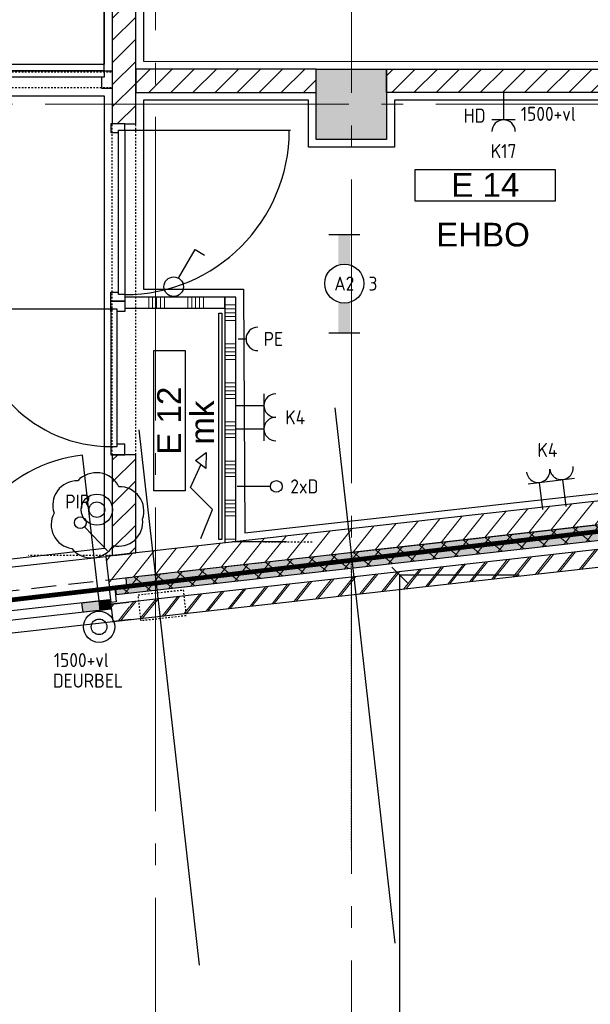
# Model space of a CAD drawing. Header units: millimetres. Extents: x -38031 to 123247, y -16330 to 129979.
# Tile 15 of 235: x 3488 to 7139, y -2263 to 4041. Entities that reach past the tile are written whole.
import ezdxf
from ezdxf.enums import TextEntityAlignment as Align

# ---------------------------------------------------------------- set-up
doc = ezdxf.new("R2010")
doc.units = ezdxf.units.MM
doc.header["$LTSCALE"] = 50
for name, pattern in [('HIDDEN', [9.525, 6.35, -3.175]), ('HIDDEN2', [4.7625, 3.175, -1.5875]), ('STYLE_01', [0.41664, 0.20828, -0.20836]), ('STYLE_05', [0.20828, 0.069425, -0.138855]), ('STYLE_11', [5, 3.888855, -0.416718, 0.277786, -0.416641])]:
    doc.linetypes.add(name, pattern=pattern)
for name, color, linetype in [('AB$1A---_ATTRIB035', 8, 'Continuous'), ('AL$1A---_ALGEMEEN', 8, 'Continuous'), ('AM$1A---_ARCERING', 8, 'Continuous'), ('BOUWKUNDIG', 8, 'Continuous'), ('brandscheiding', 5, 'HIDDEN'), ('EL6121--', 3, 'Continuous'), ('EL6123--', 3, 'Continuous'), ('EL6222--', 3, 'Continuous'), ('EL6311--', 3, 'Continuous'), ('EL6412--', 3, 'Continuous'), ('EL6441--', 3, 'Continuous'), ('EL6521--', 3, 'Continuous'), ('maatvoering', 1, 'Continuous')]:
    doc.layers.add(name, color=color, linetype=linetype)
doc.layers.add('stramien', color=1, linetype='STYLE_11', lineweight=15)
doc.styles.add('Arial', font='ARIAL.TTF')
doc.styles.add('BURO-018', font='iso.shx', dxfattribs={"height": 90})
doc.styles.get("Standard").update_dxf_attribs({"font": 'iso.shx'})
doc.dimstyles.new('STABICAD', dxfattribs={"dimscale": 100, "dimtxt": 1.3, "dimasz": 1, "dimexe": 0, "dimexo": 0, "dimgap": 1.5, "dimtad": 0, "dimdec": 0, "dimrnd": 10, "dimzin": 0, "dimdsep": 46, "dimtxsty": 'Standard', "dimblk1": 'OBLIQUE', "dimblk2": 'OBLIQUE', "dimsah": 1, "dimcen": -3, "dimclrd": 1, "dimclre": 1, "dimclrt": 1, "dimadec": 0, "dimazin": 0, "dimtfac": 1, "dimtdec": 0, "dimtofl": 0, "dimtmove": 2, "dimatfit": 3, "dimfxl": 0, "dimtvp": 1.055556, "dimtolj": 1, "dimtzin": 0, "dimarcsym": 0})
pattern_1 = [(45, (0, 0), (70.71068, -70.71068), []), (45, (7.07, -7.07), (70.71068, -70.71068), [])]
pattern_2 = [(45, (0, 0), (70.71068, -70.71068), [])]
pattern_3 = [(45, (-987936.49, -175784.82), (70.710678, -70.710678), [])]

# ---------------------------------------------------------------- blocks, each defined once
blk = doc.blocks.new('111410')
at = {"color": 0, "linetype": 'Continuous'}
for radius in [2, 1]:
    blk.add_circle((0, 3), radius, dxfattribs=at)
at = {"color": 0, "linetype": 'Continuous', "style": 'BURO-018'}
for tag, p in [('E_SLET1', (0, 7)), ('E_GROEP', (0, 0)), ('E_GKAST', (0, 0))]:
    blk.add_attdef(tag, text='', height=1.8, dxfattribs=at).set_placement(p, align=Align.MIDDLE)
at = {"color": 0, "linetype": 'Continuous', "style": 'BURO-018', "flags": 1}
for tag in ['E_MATCODE', 'E_SGROEP']:
    blk.add_attdef(tag, text='', height=1.8, dxfattribs=at).set_placement((0, 0), align=Align.MIDDLE)
blk = doc.blocks.new('E00126')
at = {"color": 0, "linetype": 'Continuous'}
for p, q in [((-3, 4.5), (3, 4.5)), ((-1.5, 1), (-1.5, 4.5)), ((1.5, 1), (1.5, 4.5))]:
    blk.add_line(p, q, dxfattribs=at)
for centre in [(-1.5, 6), (1.5, 6)]:
    blk.add_arc(centre, 1.5, 180, 0, dxfattribs=at)
at = {"color": 0, "linetype": 'Continuous', "style": 'BURO-018'}
for tag, p in [('E_GKAST', (0, 11.5)), ('E_GROEP', (0, 8.5)), ('E_SGROEP', (4.5, 8.5))]:
    blk.add_attdef(tag, text='', height=1.8, dxfattribs=at).set_placement(p, align=Align.MIDDLE)
at = {"color": 0, "linetype": 'Continuous', "style": 'BURO-018', "flags": 1}
for tag, p in [('E_VERMCODE', (13, 8.5)), ('E_MATCODE', (0, 0))]:
    blk.add_attdef(tag, text='', height=1.8, dxfattribs=at).set_placement(p, align=Align.MIDDLE)
blk = doc.blocks.new('1114A1')
at = {"color": 0, "linetype": 'Continuous'}
for p, q in [((0.62, 3.33), (2.74, 7)), ((2.74, 7), (3.95, 6.3))]:
    blk.add_line(p, q, dxfattribs=at)
blk.add_circle((0, 2.25), 1.25, dxfattribs=at)
at = {"color": 0, "linetype": 'Continuous', "style": 'BURO-018'}
for tag, p in [('E_SLET1', (3.36, 9)), ('E_GROEP', (0, 0)), ('E_GKAST', (0, 0))]:
    blk.add_attdef(tag, text='', height=1.8, dxfattribs=at).set_placement(p, align=Align.MIDDLE)
at = {"color": 0, "linetype": 'Continuous', "style": 'BURO-018', "flags": 1}
for tag in ['E_MATCODE', 'E_SGROEP']:
    blk.add_attdef(tag, text='', height=1.8, dxfattribs=at).set_placement((0, 0), align=Align.MIDDLE)
blk = doc.blocks.new('E00412')
at = {"color": 0}
blk.add_line((0, 1), (0, 2), dxfattribs=at)
at = {"color": 0, "linetype": 'Continuous'}
blk.add_arc((0, 3.5), 1.5, 180, 0, dxfattribs=at)
at = {"color": 0, "linetype": 'Continuous', "style": 'BURO-018'}
blk.add_attdef('E_TEXT1', text='', height=1.8, dxfattribs=at).set_placement((0, 5.5), align=Align.MIDDLE)
at = {"color": 0, "linetype": 'Continuous', "style": 'BURO-018', "flags": 1}
blk.add_attdef('E_MATCODE', text='', height=1.8, dxfattribs=at).set_placement((0, 0), align=Align.MIDDLE)
blk = doc.blocks.new('E00139')
at = {"color": 0, "linetype": 'Continuous'}
blk.add_line((0, 5.25), (0, 1), dxfattribs=at)
blk.add_circle((0, 6), 0.75, dxfattribs=at)
at = {"color": 7, "style": 'BURO-018'}
for tag, p in [('E_COMMENT1', (0, 12)), ('E_DCOM1', (0, 9))]:
    blk.add_attdef(tag, text='', height=1.8, dxfattribs=at).set_placement(p, align=Align.MIDDLE)
at = {"color": 0, "style": 'BURO-018'}
blk.add_attdef('E_TEXT1', text='', height=1.8, dxfattribs=at).set_placement((2.5, 6), align=Align.MIDDLE)
at = {"color": 0, "linetype": 'Continuous', "style": 'BURO-018', "flags": 1}
blk.add_attdef('E_MATCODE', text='', height=1.8, dxfattribs=at).set_placement((0, 0), align=Align.MIDDLE)
blk = doc.blocks.new('E00454')
at = {"color": 0, "linetype": 'Continuous'}
blk.add_line((0, 5.25), (0, 1), dxfattribs=at)
blk.add_circle((0, 6), 0.75, dxfattribs=at)
at = {"color": 0, "style": 'BURO-018'}
for tag, p in [('E_TEXT2', (0, 8.5)), ('E_TEXT1', (3.5, 6))]:
    blk.add_attdef(tag, text='', height=1.8, dxfattribs=at).set_placement(p, align=Align.MIDDLE)
at = {"color": 0, "linetype": 'Continuous', "style": 'BURO-018', "flags": 1}
blk.add_attdef('E_MATCODE', text='', height=1.8, dxfattribs=at).set_placement((0, 0), align=Align.MIDDLE)
blk = doc.blocks.new('1115B6630')
at = {"color": 0}
for p, q in [((-6.3, 2), (-6.3, -2)), ((6.3, 2), (6.3, -2))]:
    blk.add_line(p, q, dxfattribs=at)
at = {"color": 0, "linetype": 'Continuous'}
blk.add_circle((0, 0), 2.5, dxfattribs=at)
at = {"color": 0}
for points in [[(-2.5, 0.75), (-6.3, 0.75), (-2.5, -0.75), (-6.3, -0.75)], [(2.5, 0.75), (6.3, 0.75), (2.5, -0.75), (6.3, -0.75)]]:
    blk.add_solid(points, dxfattribs=at)
at = {"color": 0, "linetype": 'Continuous', "style": 'BURO-018'}
for tag, p in [('E_GKAST', (0, 8)), ('E_GROEP', (0, 5)), ('E_SGROEP', (4.5, 5)), ('E_ARMCODE', (0, 0)), ('E_SLET', (4.5, -3))]:
    blk.add_attdef(tag, text='', height=1.8, dxfattribs=at).set_placement(p, align=Align.MIDDLE)
blk = doc.blocks.new('Group-18')
at = {"layer": 'AL$1A---_ALGEMEEN', "color": 0}
for points in [[(-51229.9, -14817), (-55289.5, -14815.5), (-55289.5, -17730), (-54414, -17730), (-54414, -24818), (-52331, -24818), (-52331, -18816), (-51229.9, -18817), (-51229.9, -14817)], [(-46335.9, -27247.8), (-46336.8, -22685), (-52081, -22685), (-52081, -24800), (-48031, -24800.9), (-48031, -27439.5), (-46335.9, -27247.8)], [(-52331, -25023), (-54414, -25023), (-54414, -28155.6), (-52331, -27918.3), (-52331, -25023)], [(-48281, -25050), (-50476, -25050), (-50476, -25350), (-51026, -25350), (-51026, -25050), (-52081, -25050), (-52081, -26260), (-51440.3, -26260), (-51432, -27820.1), (-48281, -27466.2), (-48281, -25050)]]:
    blk.add_lwpolyline(points, dxfattribs=at)
blk = doc.blocks.new('31x_alu-mk 206-p')
at = {"layer": 'AM$1A---_ARCERING', "linetype": 'Continuous', "lineweight": 0}
for points in [[(-938.2, 2.3), (-828.2, 2.3), (-828.2, -59.7), (-938.2, -59.7)], [(-109.8, 2.3), (0.2, 2.3), (0.2, -59.7), (-109.8, -59.7)], [(-0.6, 2.3), (109.4, 2.3), (109.4, -59.7), (-0.6, -59.7)], [(827.8, 2.3), (937.8, 2.3), (937.8, -59.7), (827.8, -59.7)]]:
    blk.add_hatch(color=256, dxfattribs=at).paths.add_polyline_path(points)
at = {"layer": 'AL$1A---_ALGEMEEN', "color": 0}
for p, q in [((-938.2, 2.3), (-938.2, 940.5)), ((937.8, 2.3), (937.8, 940.5)), ((-1013.2, -140.3), (1012.8, -140.3))]:
    blk.add_line(p, q, dxfattribs=at)
for points in [[(-938.2, 2.3), (-828.2, 2.3), (-828.2, -59.7), (-938.2, -59.7)], [(-109.8, 2.3), (0.2, 2.3), (0.2, -59.7), (-109.8, -59.7)], [(-0.6, 2.3), (109.4, 2.3), (109.4, -59.7), (-0.6, -59.7)], [(827.8, 2.3), (937.8, 2.3), (937.8, -59.7), (827.8, -59.7)]]:
    blk.add_lwpolyline(points, close=True, dxfattribs=at)
for centre, start, end in [((-938.2, 2.3), 359.85795, 90), ((937.8, 2.3), 90, 180.14205)]:
    blk.add_arc(centre, 938.2, start, end, dxfattribs=at)
at = {"color": 0}
blk.add_wipeout([(-1126.2, 72.7), (-1126.2, 129.7), (-1163.2, 129.7), (-1163.2, 279.7), (-1013.2, 279.7), (-1013.2, 72.7)], dxfattribs=at).dxf.layer = 'AL$1A---_ALGEMEEN'
at = {"layer": 'AM$1A---_ARCERING', "linetype": 'Continuous', "lineweight": 5}
h = blk.add_hatch(dxfattribs=at)
h.set_pattern_fill('KALKZANDSTEEN', color=256, style=0, pattern_type=2)
h.set_pattern_definition(pattern_2)
h.paths.add_polyline_path([(-1126.2, 72.7), (-1126.2, 129.7), (-1163.2, 129.7), (-1163.2, 279.7), (-1013.2, 279.7), (-1013.2, 72.7)])
at = {"layer": 'AL$1A---_ALGEMEEN', "color": 0}
blk.add_line((-1013.2, 279.7), (1012.8, 279.7), dxfattribs=at)
at = {"layer": 'AL$1A---_ALGEMEEN', "color": 0, "flags": 128}
for points in [[(-1163.2, 279.7), (-1013.2, 279.7), (-1013.2, 72.7), (-1126.2, 72.7)], [(-1126.2, 72.7), (-1126.2, 129.7), (-1163.2, 129.7)]]:
    blk.add_lwpolyline(points, dxfattribs=at)
at = {"color": 0}
blk.add_wipeout([(-1126.2, -27.3), (-1013.2, -27.3), (-1013.2, -140.3), (-1126.2, -140.3)], dxfattribs=at).dxf.layer = 'AL$1A---_ALGEMEEN'
at = {"layer": 'AM$1A---_ARCERING', "linetype": 'Continuous', "lineweight": 0}
blk.add_hatch(color=256, dxfattribs=at).paths.add_polyline_path([(-1006.2, 2.3), (-938.2, 2.3), (-938.2, -59.7), (-1006.2, -59.7)])
at = {"layer": 'AM$1A---_ARCERING', "linetype": 'Continuous', "lineweight": 5}
h = blk.add_hatch(dxfattribs=at)
h.set_pattern_fill('BAKSTEEN', color=256, style=0, pattern_type=2)
h.set_pattern_definition(pattern_1)
edge = h.paths.add_edge_path()
edge.add_line((-1126.2, -27.3), (-1013.2, -27.3))
edge.add_line((-1013.2, -27.3), (-1013.2, -140.3))
edge.add_line((-1013.2, -140.3), (-1126.2, -140.3))
at = {"layer": 'AL$1A---_ALGEMEEN', "color": 0}
for points in [[(-1006.2, 2.3), (-938.2, 2.3), (-938.2, -59.7), (-1006.2, -59.7)], [(-1006.2, 2.3), (1005.8, 2.3), (1005.8, -59.7), (-1006.2, -59.7)]]:
    blk.add_lwpolyline(points, close=True, dxfattribs=at)
blk.add_lwpolyline([(-1126.2, -27.3), (-1013.2, -27.3), (-1013.2, -140.3), (-1126.2, -140.3)], dxfattribs=at)
at = {"color": 0}
for points in [[(-1047.2, 72.7), (-1013.2, 72.7), (-1013.2, -17.3), (-1047.2, -17.3)], [(1012.8, -27.3), (1125.8, -27.3), (1125.8, -140.3), (1012.8, -140.3)]]:
    blk.add_wipeout(points, dxfattribs=at).dxf.layer = 'AL$1A---_ALGEMEEN'
at = {"layer": 'AM$1A---_ARCERING', "linetype": 'Continuous', "lineweight": 0}
blk.add_hatch(color=256, dxfattribs=at).paths.add_polyline_path([(937.8, 2.3), (1005.8, 2.3), (1005.8, -59.7), (937.8, -59.7)])
at = {"layer": 'AM$1A---_ARCERING', "linetype": 'Continuous', "lineweight": 5}
h = blk.add_hatch(dxfattribs=at)
h.set_pattern_fill('BAKSTEEN', color=256, style=0, pattern_type=2)
h.set_pattern_definition(pattern_1)
h.paths.add_polyline_path([(1012.8, -27.3), (1125.8, -27.3), (1125.8, -140.3), (1012.8, -140.3)])
at = {"layer": 'AL$1A---_ALGEMEEN', "color": 0}
blk.add_line((1012.8, -27.3), (1125.8, -27.3), dxfattribs=at)
for points in [[(-1047.2, 72.7), (-1013.2, 72.7), (-1013.2, -17.3), (-1047.2, -17.3)], [(937.8, 2.3), (1005.8, 2.3), (1005.8, -59.7), (937.8, -59.7)]]:
    blk.add_lwpolyline(points, close=True, dxfattribs=at)
at = {"layer": 'AL$1A---_ALGEMEEN', "color": 0, "flags": 128}
blk.add_lwpolyline([(1125.8, -140.3), (1012.8, -140.3), (1012.8, -27.3)], dxfattribs=at)
at = {"color": 0}
blk.add_wipeout([(1012.8, 72.7), (1046.8, 72.7), (1046.8, -17.3), (1012.8, -17.3)], dxfattribs=at).dxf.layer = 'AL$1A---_ALGEMEEN'
at = {"layer": 'AL$1A---_ALGEMEEN', "color": 0}
blk.add_lwpolyline([(1012.8, 72.7), (1046.8, 72.7), (1046.8, -17.3), (1012.8, -17.3)], close=True, dxfattribs=at)
at = {"color": 0}
blk.add_wipeout([(1125.8, 72.7), (1125.8, 129.7), (1162.8, 129.7), (1162.8, 279.7), (1012.8, 279.7), (1012.8, 72.7)], dxfattribs=at).dxf.layer = 'AL$1A---_ALGEMEEN'
at = {"layer": 'AM$1A---_ARCERING', "linetype": 'Continuous', "lineweight": 5}
h = blk.add_hatch(dxfattribs=at)
h.set_pattern_fill('KALKZANDSTEEN', color=256, style=0, pattern_type=2)
h.set_pattern_definition(pattern_2)
h.paths.add_polyline_path([(1125.8, 72.7), (1125.8, 129.7), (1162.8, 129.7), (1162.8, 279.7), (1012.8, 279.7), (1012.8, 72.7)])
at = {"layer": 'AL$1A---_ALGEMEEN', "color": 0, "flags": 128}
for points in [[(1162.8, 279.7), (1012.8, 279.7), (1012.8, 72.7), (1125.8, 72.7)], [(1125.8, 72.7), (1125.8, 129.7), (1162.8, 129.7)]]:
    blk.add_lwpolyline(points, dxfattribs=at)
blk = doc.blocks.new('metselwerk zo gevel sout')
at = {"layer": 'AM$1A---_ARCERING', "linetype": 'Continuous', "lineweight": 0}
blk.add_hatch(color=256, dxfattribs=at).paths.add_polyline_path([(-78322.4, 0), (-84543.7, 4.3), (-84543.8, -100), (-78333.7, -100)])
at = {"layer": 'AM$1A---_ARCERING', "linetype": 'Continuous', "lineweight": 5}
h = blk.add_hatch(dxfattribs=at)
h.set_pattern_fill('ISOLATIE', color=256, style=0, pattern_type=2)
h.set_pattern_definition([(135, (0, 0), (70.71068, 70.71068), []), (45, (299.34, -299.34), (70.71068, -70.71068), [])])
h.paths.add_polyline_path([(-78322.4, 0), (-84543.7, 4.3), (-84543.8, -100), (-78333.7, -100)])
at = {"layer": 'AL$1A---_ALGEMEEN', "color": 0}
blk.add_lwpolyline([(-78322.4, 0), (-84543.7, 4.3), (-84543.8, -100), (-78333.7, -100)], close=True, dxfattribs=at)
at = {"color": 0}
blk.add_wipeout([(-77551, -157), (-84581.9, -157), (-84581.9, -270), (-77551, -270)], dxfattribs=at).dxf.layer = 'AL$1A---_ALGEMEEN'
at = {"layer": 'AM$1A---_ARCERING', "linetype": 'Continuous', "lineweight": 5}
h = blk.add_hatch(dxfattribs=at)
h.set_pattern_fill('BAKSTEEN', color=256, style=0, pattern_type=2)
h.set_pattern_definition(pattern_1)
edge = h.paths.add_edge_path()
edge.add_line((-77551, -157), (-84581.9, -157))
edge.add_line((-84581.9, -157), (-84581.9, -270))
edge.add_line((-84581.9, -270), (-77551, -270))
at = {"layer": 'AL$1A---_ALGEMEEN', "color": 0}
blk.add_lwpolyline([(-77551, -157), (-84581.9, -157), (-84581.9, -270), (-77551, -270)], dxfattribs=at)
at = {"color": 0}
blk.add_wipeout([(-78508.6, 150), (-84577.7, 150), (-84577.7, 0), (-78525.5, 0)], dxfattribs=at).dxf.layer = 'AL$1A---_ALGEMEEN'
at = {"layer": 'AM$1A---_ARCERING', "linetype": 'Continuous', "lineweight": 5}
h = blk.add_hatch(dxfattribs=at)
h.set_pattern_fill('KALKZANDSTEEN', color=256, style=0, pattern_type=2)
h.set_pattern_definition(pattern_2)
h.paths.add_polyline_path([(-78508.6, 150), (-84577.7, 150), (-84577.7, 0), (-78525.5, 0)])
at = {"layer": 'AL$1A---_ALGEMEEN', "color": 0}
for p, q in [((-84279, -2517.5), (-84279, 932.5)), ((-83018, -2517.5), (-83018, 932.5))]:
    blk.add_line(p, q, dxfattribs=at)
blk.add_lwpolyline([(-78508.6, 150), (-84577.7, 150), (-84577.7, 0), (-78525.5, 0)], close=True, dxfattribs=at)
blk.add_blockref('31x_alu-mk 206-p', (-85594.7, -129.7), dxfattribs=at)
blk = doc.blocks.new('32x_hout-mk 847-p')
at = {"color": 0}
for points in [[(-20.7, -72.5), (-20.7, -5.5), (-110.7, -5.5), (-110.7, -72.5)], [(-110.7, -922.5), (-20.7, -922.5), (-20.7, -989.5), (-110.7, -989.5)]]:
    blk.add_wipeout(points, dxfattribs=at).dxf.layer = 'AL$1A---_ALGEMEEN'
at = {"layer": 'AL$1A---_ALGEMEEN', "color": 0}
for points in [[(-20.7, -72.5), (-20.7, -5.5), (-110.7, -5.5), (-110.7, -72.5)], [(-110.7, -922.5), (-20.7, -922.5), (-20.7, -989.5), (-110.7, -989.5)]]:
    blk.add_lwpolyline(points, close=True, dxfattribs=at)
at = {"color": 0}
blk.add_wipeout([(-20.7, -937.5), (-20.7, -57.5), (-60.7, -57.5), (-60.7, -937.5)], dxfattribs=at).dxf.layer = 'AL$1A---_ALGEMEEN'
at = {"layer": 'AL$1A---_ALGEMEEN', "color": 0}
blk.add_line((-20.7, -937.5), (885, -937.5), dxfattribs=at)
blk.add_lwpolyline([(-20.7, -937.5), (-20.7, -57.5), (-60.7, -57.5), (-60.7, -937.5)], close=True, dxfattribs=at)
blk.add_arc((-20.7, -937.5), 880, 0, 90, dxfattribs=at)
blk = doc.blocks.new('tekst 9 pts-1')
at = {"layer": 'AL$1A---_ALGEMEEN', "color": 0, "style": 'Arial'}
blk.add_attdef('naam_ruimte', text='', height=151.5, dxfattribs=at).set_placement((0, -41.1), align=Align.TOP_CENTER)
at = {"layer": 'AL$1A---_ALGEMEEN', "color": 0, "flags": 1}
for tag, p in [('oppervlakte', (-617.5, -1003)), ('stramiennummer', (-617.5, -1275.7))]:
    blk.add_attdef(tag, p, '', height=151.5, dxfattribs=at)
blk = doc.blocks.new('ruimtenummer')
at = {"layer": 'AL$1A---_ALGEMEEN', "color": 0, "flags": 1}
for tag, p in [('peil', (-450, -397.1)), ('onderdeel', (-450, -669.8))]:
    blk.add_attdef(tag, p, '', height=151.5, dxfattribs=at)
at = {"color": 0}
blk.add_wipeout([(-450, 100), (450, 100), (450, -100), (-450, -100)], dxfattribs=at).dxf.layer = 'AL$1A---_ALGEMEEN'
at = {"layer": 'AL$1A---_ALGEMEEN', "color": 0}
blk.add_lwpolyline([(-450, 100), (450, 100), (450, -100), (-450, -100)], close=True, dxfattribs=at)
at = {"layer": 'AL$1A---_ALGEMEEN', "color": 0, "style": 'Arial'}
blk.add_attdef('ruimtenummer', text='', height=151.5, dxfattribs=at).set_placement((0, 78), align=Align.TOP_CENTER)
blk = doc.blocks.new('Group-116')
at = {"layer": 'AL$1A---_ALGEMEEN', "color": 0}
blk.add_lwpolyline([(-51681.5, -27406.5), (-51748.5, -27356.5), (-51680.5, -27304.5)], close=True, dxfattribs=at)
blk.add_lwpolyline([(-51714.5, -27856.5), (-51639.5, -27670.5), (-51779.5, -27529.5), (-51713.5, -27384.5)], dxfattribs=at)
blk = doc.blocks.new('Group-141')
at = {"layer": 'AL$1A---_ALGEMEEN', "color": 0}
for q in [(52, 1152), (1079, 114)]:
    blk.add_line((52, 114), q, dxfattribs=at)
blk.add_open_spline([(1079, 114), (1079, 392.1), (803.8, 873.9), (327.2, 1152), (52, 1152)], degree=2, dxfattribs=at)
blk = doc.blocks.new('Group-142')
at = {"layer": 'AL$1A---_ALGEMEEN', "color": 0}
for q in [(2131, 1152), (1089, 114)]:
    blk.add_line((2131, 114), q, dxfattribs=at)
blk.add_open_spline([(2131, 1152), (1851.8, 1152), (1368.2, 873.9), (1089, 392.1), (1089, 114)], degree=2, dxfattribs=at)
blk = doc.blocks.new('32x_hout-mk 846-p')
at = {"layer": 'AL$1A---_ALGEMEEN', "color": 0}
for name in ['Group-141', 'Group-142']:
    blk.add_blockref(name, (0, 0), dxfattribs=at)
at = {"color": 0}
for points in [[(0, 114), (67, 114), (67, 0), (0, 0)], [(2116, 114), (2183, 114), (2183, 0), (2116, 0)]]:
    blk.add_wipeout(points, dxfattribs=at).dxf.layer = 'AL$1A---_ALGEMEEN'
at = {"layer": 'AL$1A---_ALGEMEEN', "color": 0}
for points in [[(0, 114), (67, 114), (67, 0), (0, 0)], [(2116, 114), (2183, 114), (2183, 0), (2116, 0)]]:
    blk.add_lwpolyline(points, close=True, dxfattribs=at)
at = {"color": 0}
blk.add_wipeout([(1089, 114), (2131, 114), (2131, 74), (1089, 74)], dxfattribs=at).dxf.layer = 'AL$1A---_ALGEMEEN'
at = {"layer": 'AL$1A---_ALGEMEEN', "color": 0}
blk.add_lwpolyline([(1089, 114), (2131, 114), (2131, 74), (1089, 74)], close=True, dxfattribs=at)
at = {"color": 0}
blk.add_wipeout([(42, 114), (1079, 114), (1079, 74), (42, 74)], dxfattribs=at).dxf.layer = 'AL$1A---_ALGEMEEN'
at = {"layer": 'AL$1A---_ALGEMEEN', "color": 0}
blk.add_lwpolyline([(42, 114), (1079, 114), (1079, 74), (42, 74)], close=True, dxfattribs=at)
blk = doc.blocks.new('32x_hout-mk 848-p')
at = {"color": 0}
for points in [[(-20.7, -56), (-20.7, 0), (-110.7, 0), (-110.7, -56)], [(-110.7, -1078), (-20.7, -1078), (-20.7, -1134), (-110.7, -1134)]]:
    blk.add_wipeout(points, dxfattribs=at).dxf.layer = 'AL$1A---_ALGEMEEN'
at = {"layer": 'AL$1A---_ALGEMEEN', "color": 0}
for points in [[(-20.7, -56), (-20.7, 0), (-110.7, 0), (-110.7, -56)], [(-110.7, -1078), (-20.7, -1078), (-20.7, -1134), (-110.7, -1134)]]:
    blk.add_lwpolyline(points, close=True, dxfattribs=at)
at = {"color": 0}
blk.add_wipeout([(-60.7, -41), (-20.7, -41), (-20.7, -1093), (-60.7, -1093)], dxfattribs=at).dxf.layer = 'AL$1A---_ALGEMEEN'
at = {"layer": 'AL$1A---_ALGEMEEN', "color": 0}
blk.add_line((-20.7, -41), (1039, -41), dxfattribs=at)
blk.add_lwpolyline([(-60.7, -41), (-20.7, -41), (-20.7, -1093), (-60.7, -1093)], close=True, dxfattribs=at)
blk.add_arc((-20.7, -41), 1052, 270, 0, dxfattribs=at)
blk = doc.blocks.new('200254 W 210 11-06-2007')
at = {"layer": 'AL$1A---_ALGEMEEN'}
blk.add_blockref('Group-18', (20162, 3587.4), dxfattribs=at)
at = {"layer": 'AL$1A---_ALGEMEEN', "rotation": 6.407550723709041}
blk.add_blockref('metselwerk zo gevel sout', (51910.4, -15092.6), dxfattribs=at)
at = {"layer": 'AM$1A---_ARCERING', "linetype": 'Continuous', "lineweight": 5}
h = blk.add_hatch(dxfattribs=at)
h.set_pattern_fill('KALKZANDSTEEN', color=256, scale=50, style=0, pattern_type=2)
h.set_pattern_definition(pattern_3)
h.paths.add_polyline_path([(-32119, -20361.4), (-32119, -21613.6), (-31969, -21613.6), (-31969, -20361.4)])
h = blk.add_hatch(dxfattribs=at)
h.set_pattern_fill('KALKZANDSTEEN', color=256, scale=50, style=0, pattern_type=2)
h.set_pattern_definition(pattern_3)
h.paths.add_polyline_path([(-30814, -21262.6), (-31969, -21262.6), (-31969, -21412.6), (-30814, -21412.6)])
at = {"layer": 'AM$1A---_ARCERING', "linetype": 'Continuous', "lineweight": 0}
blk.add_hatch(color=256, dxfattribs=at).paths.add_polyline_path([(-30814, -21262.6), (-30364, -21262.6), (-30364, -21712.6), (-30814, -21712.6)])
at = {"layer": 'AM$1A---_ARCERING', "linetype": 'Continuous', "lineweight": 5}
h = blk.add_hatch(dxfattribs=at)
h.set_pattern_fill('KALKZANDSTEEN', color=256, scale=50, style=0, pattern_type=2)
h.set_pattern_definition(pattern_3)
h.paths.add_polyline_path([(-30364, -21262.6), (-28069, -21262.6), (-28069, -21412.6), (-30364, -21412.6)])
h = blk.add_hatch(dxfattribs=at)
h.set_pattern_fill('1_100_LICHTE_WAND__', color=256, scale=50, style=0, pattern_type=2)
h.set_pattern_definition([(0, (-987936.5, -175784.82), (2e-14, -250), []), (0, (-987936.5, -175809.82), (2e-14, -250), []), (0, (-987936.5, -175834.82), (2e-14, -250), []), (0, (-987936.5, -175859.82), (2e-14, -250), []), (0, (-987936.5, -175884.82), (2e-14, -250), []), (0, (-987936.5, -176284.82), (2e-14, -250), [])])
h.paths.add_polyline_path([(-31328.1, -24288.4), (-31328.1, -22722.6), (-31398.1, -22722.6), (-31398.1, -24294.2)])
at = {"layer": 'AL$1A---_ALGEMEEN', "linetype": 'STYLE_01'}
for p, q in [((-31969, -23731.6), (-31969, -21613.6)), ((-31329.9, -24288.5), (-30840, -24288.7)), ((-32089, -24377.6), (-32654, -24377.6))]:
    blk.add_line(p, q, dxfattribs=at)
at = {"layer": 'AL$1A---_ALGEMEEN'}
for p, q in [((-26149, -23858.8), (-30589, -24357.4)), ((-31003.1, -24288.6), (-31349, -24288.6))]:
    blk.add_line(p, q, dxfattribs=at)
at = {"layer": 'AL$1A---_ALGEMEEN', "linetype": 'STYLE_05'}
blk.add_line((-30589, -26259.5), (-30589, -24354.2), dxfattribs=at)
at = {"layer": 'AL$1A---_ALGEMEEN'}
for points in [[(-32119, -20361.4), (-32119, -21613.6), (-31969, -21613.6), (-31969, -20361.4)], [(-30814, -21262.6), (-31969, -21262.6), (-31969, -21412.6), (-30814, -21412.6)], [(-30814, -21262.6), (-30364, -21262.6), (-30364, -21712.6), (-30814, -21712.6)], [(-30364, -21262.6), (-28069, -21262.6), (-28069, -21412.6), (-30364, -21412.6)], [(-31328.1, -24288.4), (-31328.1, -22722.6), (-31398.1, -22722.6), (-31398.1, -24294.2)], [(-31436.1, -22825), (-31418.1, -22825), (-31418.1, -24275), (-31436.1, -24275)]]:
    blk.add_lwpolyline(points, close=True, dxfattribs=at)
at = {"layer": 'AL$1A---_ALGEMEEN', "linetype": 'STYLE_01'}
blk.add_lwpolyline([(-31934.6, -24795.1), (-31953, -24629.1), (-31664.8, -24597.1), (-31646.3, -24763.1)], close=True, dxfattribs=at)
at = {"layer": 'stramien', "ltscale": 10}
for p, q in [((-30589, -38914.6), (-30589, -9964.6)), ((-37549, -21487.6), (65549.3, -21487.6))]:
    blk.add_line(p, q, dxfattribs=at)
at = {"layer": 'AL$1A---_ALGEMEEN'}
ref = blk.add_blockref('ruimtenummer', (-29732, -22006.8), dxfattribs=dict(at, xscale=-1))
ref.add_attrib('ruimtenummer', 'E 14', dxfattribs={"layer": 'AB$1A---_ATTRIB035', "height": 151.52, "style": 'Arial'}).set_placement((-29732, -21928.8), align=Align.TOP_CENTER)
ref = blk.add_blockref('tekst 9 pts-1', (-29746.8, -22205.7), dxfattribs=dict(at, xscale=-1))
ref.add_attrib('naam_ruimte', 'EHBO', dxfattribs={"layer": 'AB$1A---_ATTRIB035', "height": 151.52, "style": 'Arial'}).set_placement((-29746.8, -22246.8), align=Align.TOP_CENTER)
at = {"layer": 'AL$1A---_ALGEMEEN', "rotation": 180}
blk.add_blockref('32x_hout-mk 847-p', (-32149.1, -23737.1), dxfattribs=at)
at = {"layer": 'AL$1A---_ALGEMEEN'}
ref = blk.add_blockref('tekst 9 pts-1', (-31661.5, -23526.3), dxfattribs=dict(at, rotation=90))
ref.add_attrib('naam_ruimte', 'mk', dxfattribs={"layer": 'AB$1A---_ATTRIB035', "height": 151.52, "rotation": 90, "style": 'Arial'}).set_placement((-31620.4, -23526.3), align=Align.TOP_CENTER)
blk.add_blockref('Group-116', (20162, 3587.4), dxfattribs=at)
at = {"layer": 'AM$1A---_ARCERING', "linetype": 'Continuous', "lineweight": 5}
h = blk.add_hatch(dxfattribs=at)
h.set_pattern_fill('1_100_LICHTE_WAND___', color=256, scale=50, style=0, pattern_type=2)
h.set_pattern_definition([(90, (-987936.5, -175784.82), (250, 0), []), (90, (-987886.5, -175784.82), (250, 0), []), (90, (-987861.5, -175784.82), (250, 0), []), (90, (-987836.5, -175784.82), (250, 0), []), (90, (-987911.5, -175784.82), (250, 0), [])])
h.paths.add_polyline_path([(-32038.4, -22792.6), (-31443.2, -22792.6), (-31398.1, -22792.6), (-31398.1, -22722.6), (-32038.4, -22722.6)])
h = blk.add_hatch(dxfattribs=at)
h.set_pattern_fill('KALKZANDSTEEN', color=256, scale=50, style=0, pattern_type=2)
h.set_pattern_definition(pattern_3)
h.paths.add_polyline_path([(-32119, -24377.6), (-32116.7, -24377.5), (-31969, -24360.9), (-31969, -23731.6), (-32119, -23731.6)])
at = {"layer": 'AL$1A---_ALGEMEEN'}
for points in [[(-32038.4, -22792.6), (-31443.2, -22792.6), (-31398.1, -22792.6), (-31398.1, -22722.6), (-32038.4, -22722.6)], [(-32119, -24377.6), (-32116.7, -24377.5), (-31969, -24360.9), (-31969, -23731.6), (-32119, -23731.6)]]:
    blk.add_lwpolyline(points, close=True, dxfattribs=at)
blk.add_blockref('32x_hout-mk 846-p', (-34302, -21387.6), dxfattribs=at)
ref = blk.add_blockref('ruimtenummer', (-31753.2, -23513.9), dxfattribs=dict(at, rotation=90))
ref.add_attrib('ruimtenummer', 'E 12', dxfattribs={"layer": 'AB$1A---_ATTRIB035', "height": 151.52, "rotation": 90, "style": 'Arial'}).set_placement((-31831.2, -23513.9), align=Align.TOP_CENTER)
at = {"layer": 'AL$1A---_ALGEMEEN', "linetype": 'STYLE_01'}
for p, q in [((-34302, -21280.6), (-32119, -21280.6)), ((-34302, -21380.6), (-32119, -21380.6))]:
    blk.add_line(p, q, dxfattribs=at)
at = {"layer": 'AL$1A---_ALGEMEEN'}
blk.add_blockref('32x_hout-mk 848-p', (-32017.7, -21613.6), dxfattribs=at)
at = {"layer": 'AL$1A---_ALGEMEEN', "linetype": 'STYLE_01'}
blk.add_line((-32119, -23731.6), (-32119, -21613.6), dxfattribs=at)
at = {"layer": 'stramien', "ltscale": 10}
blk.add_line((-31842, -41013.6), (-31842, 36216.4), dxfattribs=at)
blk = doc.blocks.new('111304')
at = {"color": 0, "linetype": 'Continuous'}
for p, q in [((-1.5, 4.5), (1.5, 4.5)), ((0, 1), (0, 4.5))]:
    blk.add_line(p, q, dxfattribs=at)
blk.add_arc((0, 6), 1.5, 180, 0, dxfattribs=at)
at = {"color": 0, "linetype": 'Continuous', "style": 'BURO-018'}
for tag, p in [('E_GKAST', (0, 11.5)), ('E_GROEP', (0, 8.5)), ('E_SGROEP', (4.5, 8.5))]:
    blk.add_attdef(tag, text='', height=1.8, dxfattribs=at).set_placement(p, align=Align.MIDDLE)
at = {"color": 0, "linetype": 'Continuous', "style": 'BURO-018', "flags": 1}
for tag, p in [('E_VERMCODE', (13, 8.5)), ('E_MATCODE', (0, 0))]:
    blk.add_attdef(tag, text='', height=1.8, dxfattribs=at).set_placement(p, align=Align.MIDDLE)
blk = doc.blocks.new('_Oblique')
at = {"color": 0, "linetype": 'ByBlock', "lineweight": -2}
blk.add_line((-0.5, -0.5), (0.5, 0.5), dxfattribs=at)
blk = doc.blocks.new('*D298')
at = {"layer": 'maatvoering', "color": 1, "lineweight": -2}
for p, q in [((6682.8, 485.5), (5919.4, 485.5)), ((5919.4, -8926.4), (5919.4, 485.5)), ((6682.8, -8926.4), (5919.4, -8926.4))]:
    blk.add_line(p, q, dxfattribs=at)
at = {"layer": 'maatvoering', "color": 1, "lineweight": -2, "xscale": 100, "yscale": 100, "zscale": 100}
for p, rotation in [((5919.4, 485.5), 90), ((5919.4, -8926.4), 270)]:
    blk.add_blockref('_Oblique', p, dxfattribs=dict(at, rotation=rotation))
at = {"layer": 'maatvoering', "color": 1, "insert": (5782.2, -4220.5), "char_height": 130, "attachment_point": 5, "rotation": 90}
blk.add_mtext('\\A1;9410', dxfattribs=at)

msp = doc.modelspace()

# ---------------------------------------------------------------- block references
at = {"layer": 'BOUWKUNDIG'}
msp.add_blockref('200254 W 210 11-06-2007', (36199, 24987.6), dxfattribs=at)

# ---------------------------------------------------------------- next in the draw order: linework, layer by layer
at = {"layer": 'brandscheiding', "const_width": 30}
msp.add_lwpolyline([(10177.2, 58682.4), (-31100, 58682.4), (-31100, 12977.2), (-33217.2, 12977.2), (-33217.2, -2034.8), (-4256.9, -2034.8), (-4256.9, -571.1), (10110.8, 1104.7)], dxfattribs=at)
at = {"layer": 'EL6121--', "color": 5, "linetype": 'HIDDEN2'}
msp.add_line((99081, 11174.4), (-4290, -488.3), dxfattribs=at)
at = {"layer": 'EL6311--', "color": 7}
msp.add_lwpolyline([(3859, 1088.9, 0.520567), (3708, 881.4, 0.520567), (3821.3, 655.1, 0.520567), (4085.6, 673.9, 0.520567), (4274.3, 843.7, 0.520567), (4123.3, 1051.2, 0.520567)], format="xyb", close=True, dxfattribs=at)

# ---------------------------------------------------------------- next in the draw order: block references
at = {"layer": 'EL6123--'}
ref = msp.add_blockref('E00412', (4836.3, 1997.4), dxfattribs=dict(at, xscale=50, yscale=50, zscale=50, rotation=270))
ref.add_attrib('E_TEXT1', 'PE', dxfattribs={"layer": '0', "color": 1, "linetype": 'Continuous', "height": 90, "style": 'BURO-018'}).set_placement((5111.3, 1997.4), align=Align.MIDDLE)
at = {"layer": 'EL6222--'}
ref = msp.add_blockref('111304', (6584, 3625), dxfattribs=dict(at, xscale=50, yscale=50, zscale=50, rotation=180))
ref.add_attrib('E_GROEP', 'K17', dxfattribs={"layer": '0', "color": 1, "linetype": 'Continuous', "height": 90, "style": 'BURO-018'}).set_placement((6584, 3200), align=Align.MIDDLE)
ref.add_attrib('E_VERMCODE', 'HD', dxfattribs={"layer": '0', "color": 1, "linetype": 'Continuous', "height": 90, "style": 'BURO-018'}).set_placement((6398.6, 3426.7), align=Align.MIDDLE)
ref = msp.add_blockref('E00126', (4825.8, 1495.5), dxfattribs=dict(at, xscale=50, yscale=50, zscale=50, rotation=269.9999999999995))
ref.add_attrib('E_GROEP', 'K4', dxfattribs={"layer": '0', "color": 1, "linetype": 'Continuous', "height": 90, "style": 'BURO-018'}).set_placement((5250.8, 1495.5), align=Align.MIDDLE)
ref = msp.add_blockref('E00126', (6916.6, 864.5), dxfattribs=dict(at, xscale=50.00000000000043, yscale=50.00000000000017, zscale=50, rotation=7.056573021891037))
ref.add_attrib('E_GROEP', 'K4', dxfattribs={"layer": '0', "color": 1, "linetype": 'Continuous', "height": 90, "style": 'BURO-018'}).set_placement((6864.4, 1286.3), align=Align.MIDDLE)
at = {"layer": 'EL6311--'}
ref = msp.add_blockref('1115B6630', (5564.9, 2351.7), dxfattribs=dict(at, xscale=50, yscale=50, zscale=50, rotation=90))
ref.add_attrib('E_ARMCODE', 'A2', dxfattribs={"layer": '0', "color": 1, "linetype": 'Continuous', "height": 90, "style": 'BURO-018'}).set_placement((5564.9, 2351.7), align=Align.MIDDLE)
ref.add_attrib('E_GROEP', '3', dxfattribs={"layer": '0', "color": 1, "linetype": 'Continuous', "height": 90, "style": 'BURO-018'}).set_placement((5748.2, 2351.7), align=Align.MIDDLE)
at = {"layer": 'EL6311--', "xscale": 50, "yscale": 50, "zscale": 50}
msp.add_blockref('1114A1', (4473.4, 2219.3), dxfattribs=at)
at = {"layer": 'EL6311--', "xscale": 50, "yscale": 50, "zscale": 50, "rotation": 90}
msp.add_blockref('111410', (4132.1, 903.9), dxfattribs=at)
at = {"layer": 'EL6412--', "xscale": 49.99999999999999, "yscale": 50, "zscale": 50, "rotation": 186.4075507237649}
msp.add_blockref('111410', (3979.4, 302.7), dxfattribs=at)
at = {"layer": 'EL6441--'}
ref = msp.add_blockref('E00139', (4830, 1052.8), dxfattribs=dict(at, xscale=50, yscale=50, zscale=50, rotation=270.0000000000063))
ref.add_attrib('E_TEXT1', '2xD', dxfattribs={"layer": '0', "color": 1, "height": 90, "style": 'BURO-018'}).set_placement((5309.4, 1052.8), align=Align.MIDDLE)
at = {"layer": 'EL6521--'}
ref = msp.add_blockref('E00454', (4083.9, 604.9), dxfattribs=dict(at, xscale=49.99999999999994, yscale=49.99999999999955, zscale=50, rotation=43.95193859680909))
ref.add_attrib('E_TEXT1', 'PIR', dxfattribs={"layer": '0', "color": 1, "height": 90, "style": 'BURO-018'}).set_placement((3859.6, 955.9), align=Align.MIDDLE)

# ---------------------------------------------------------------- next in the draw order: texts
at = {"layer": 'EL6222--', "color": 1, "style": 'BURO-018'}
msp.add_text('1500+vl', height=90, dxfattribs=at).set_placement((6693.9, 3393.4))
at = {"layer": 'EL6412--', "color": 1, "style": 'BURO-018'}
msp.add_text('1500+vl', height=90, dxfattribs=at).set_placement((3706.2, -104.3))
at = {"layer": 'EL6412--', "color": 1}
msp.add_text('DEURBEL', height=90, dxfattribs=at).set_placement((3700, -235.9))

# ---------------------------------------------------------------- next in the draw order: dimensions: what is measured, and where the dimension line sits
at = {"layer": 'maatvoering'}
dim = msp.add_linear_dim(base=(5919.4, 485.5), p1=(6682.8, -8926.4), p2=(6682.8, 485.5), angle=90, dimstyle='STABICAD', override={"dimzin": 8, "dimfxl": 50}, dxfattribs=at)
dim.commit()
dim.dimension.update_dxf_attribs({"geometry": '*D298', "text_midpoint": (5782.2, -4220.5)})

doc.saveas('drawing.dxf')
